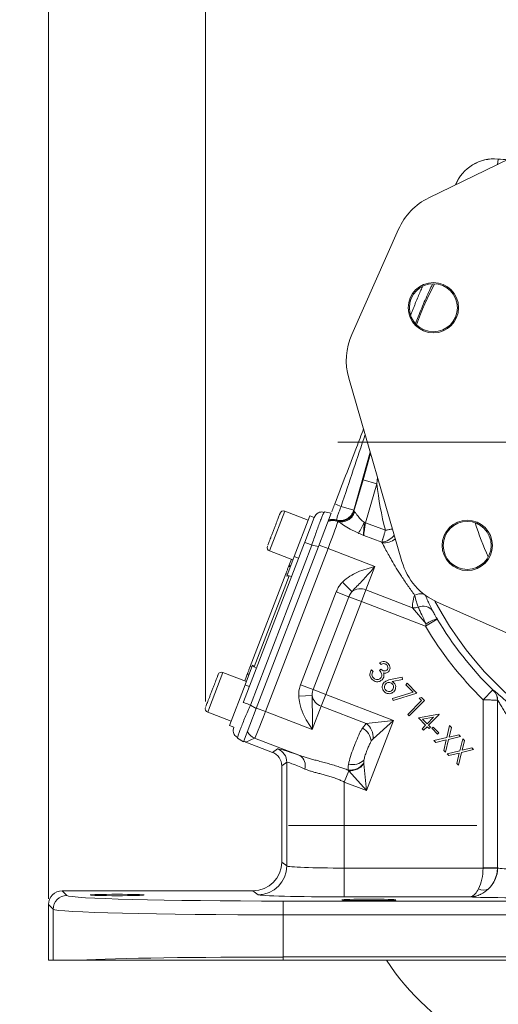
# Model space of a CAD drawing. Header units: inches. Extents: x 0.3 to 33.9, y 0.2 to 21.7.
# Tile 9 of 18: x 17.9 to 22.1, y 5.1 to 13.7. Entities that reach past the tile are written whole.
import ezdxf

# ---------------------------------------------------------------- set-up
doc = ezdxf.new("R2010")
doc.units = ezdxf.units.IN
doc.header["$MEASUREMENT"] = 0
doc.layers.add('SLD-0', color=7, linetype='Continuous', lineweight=15)
doc.styles.add('SLDTEXTSTYLE0', font='TXT', dxfattribs={"width": 0.75})
doc.dimstyles.new('SLDDIMSTYLE0', dxfattribs={"dimtxt": 0.25, "dimasz": 0.13, "dimexe": 0, "dimexo": 0.0625, "dimgap": 0.0625, "dimtad": 0, "dimtih": 1, "dimtoh": 1, "dimrnd": 1e-09, "dimzin": 12, "dimdsep": 46, "dimtxsty": 'SLDTEXTSTYLE0', "dimsah": 1, "dimcen": 0.09, "dimadec": 0, "dimazin": 3, "dimtfac": 1, "dimtofl": 0, "dimtmove": 0, "dimatfit": 3, "dimfxl": 1, "dimfrac": 2, "dimtolj": 1, "dimtzin": 12, "dimarcsym": 0})
doc.dimstyles.new('SLDDIMSTYLE1', dxfattribs={"dimtxt": 0.25, "dimasz": 0.13, "dimexe": 0, "dimexo": 0.0625, "dimgap": 0.0625, "dimtad": 0, "dimtih": 1, "dimtoh": 1, "dimrnd": 1e-09, "dimzin": 12, "dimdsep": 46, "dimtxsty": 'SLDTEXTSTYLE0', "dimsah": 1, "dimcen": 0.09, "dimadec": 0, "dimazin": 3, "dimtfac": 1, "dimtmove": 0, "dimatfit": 0, "dimfxl": 1, "dimfrac": 2, "dimtolj": 1, "dimtzin": 12, "dimarcsym": 0})

# ---------------------------------------------------------------- blocks, each defined once
blk = doc.blocks.new('_D_2')
at = {"layer": 'SLD-0'}
for p, q in [((18.1878, 6.0121), (18.1878, 14.5179)), ((19.5527, 7.7259), (19.5527, 14.5179)), ((18.1878, 14.3929), (17.9378, 14.3929)), ((18.3911, 14.4297), (18.3404, 14.4297)), ((18.3404, 14.4297), (18.3404, 14.0329)), ((19.3493, 14.4297), (19.4001, 14.4297)), ((19.4001, 14.4297), (19.4001, 14.0329)), ((19.5527, 14.3929), (19.8027, 14.3929)), ((18.3404, 14.0329), (18.3911, 14.0329)), ((19.4001, 14.0329), (19.3493, 14.0329))]:
    blk.add_line(p, q, dxfattribs=at)
for points in [[(18.1878, 14.3929), (18.0578, 14.4129), (18.0578, 14.3729)], [(19.5527, 14.3929), (19.6827, 14.3729), (19.6827, 14.4129)]]:
    blk.add_solid(points, dxfattribs=at)
at = {"layer": 'SLD-0', "char_height": 0.25, "attachment_point": 1, "style": 'SLDTEXTSTYLE0'}
for s, insert in [('1.36', (18.4454, 14.8028, 0.413)), ('34.67', (18.4546, 14.3551, 0.413))]:
    blk.add_mtext(s, dxfattribs=dict(at, insert=insert))
blk = doc.blocks.new('_D_3')
at = {"layer": 'SLD-0'}
for p, q in [((19.5527, 7.7259), (19.5527, 14.5179)), ((22.9095, 9.3358), (22.9095, 14.5179)), ((19.5527, 14.3929), (20.6124, 14.3929)), ((20.752, 14.4297), (20.7012, 14.4297)), ((20.7012, 14.4297), (20.7012, 14.0329)), ((21.7102, 14.4297), (21.761, 14.4297)), ((21.761, 14.4297), (21.761, 14.0329)), ((22.9095, 14.3929), (21.8497, 14.3929)), ((20.7012, 14.0329), (20.752, 14.0329)), ((21.761, 14.0329), (21.7102, 14.0329))]:
    blk.add_line(p, q, dxfattribs=at)
for points in [[(19.5527, 14.3929), (19.6827, 14.3729), (19.6827, 14.4129)], [(22.9095, 14.3929), (22.7795, 14.4129), (22.7795, 14.3729)]]:
    blk.add_solid(points, dxfattribs=at)
at = {"layer": 'SLD-0', "char_height": 0.25, "attachment_point": 1, "style": 'SLDTEXTSTYLE0'}
for s, insert in [('3.36', (20.8062, 14.8028, 0.413)), ('85.26', (20.8154, 14.3551, 0.413))]:
    blk.add_mtext(s, dxfattribs=dict(at, insert=insert))
blk = doc.blocks.new('SW_CENTERMARKSYMBOL_0')
at = {"layer": 'SLD-0', "color": 0}
for p, q in [((0, 1), (0, 3.4561)), ((0, 0), (0, 0.5)), ((-1, 0), (-3.4561, 0)), ((0, 0), (-0.5, 0)), ((0, 0), (0, -0.5)), ((0, 0), (0.5, 0)), ((1, 0), (3.4561, 0)), ((0, -1), (0, -3.4561))]:
    blk.add_line(p, q, dxfattribs=at)
blk = doc.blocks.new('SW_CENTERMARKSYMBOL_1')
at = {"layer": 'SLD-0', "color": 0}
for p, q in [((0, 1), (0, 2.635)), ((0, 0), (0, 0.5)), ((-1, 0), (-2.635, 0)), ((0, 0), (-0.5, 0)), ((0, 0), (0, -0.5)), ((0, 0), (0.5, 0)), ((1, 0), (2.635, 0)), ((0, -1), (0, -2.635))]:
    blk.add_line(p, q, dxfattribs=at)

msp = doc.modelspace()

# ---------------------------------------------------------------- linework, layer by layer
at = {"color": 7, "linetype": 'Continuous', "lineweight": 15}
for p, q in [((21.4934, 12.103), (22.987, 12.8289)), ((22.0893, 12.3907), (22.094, 12.4394)), ((22.0939, 12.4397), (22.094, 12.4394)), ((20.8233, 10.9162), (21.2294, 11.8299)), ((21.2593, 8.9421), (20.7974, 10.5372)), ((20.9207, 9.6531), (20.8423, 9.3796)), ((20.9207, 9.6531), (21.0408, 9.6186)), ((20.9437, 9.2802), (21.0408, 9.6186)), ((20.8404, 9.3907), (20.7303, 9.4222)), ((20.4447, 9.3023), (20.2412, 9.3804)), ((20.324, 8.9876), (20.4591, 9.3396)), ((20.4138, 9.11), (20.4964, 9.3253)), ((20.4964, 9.3253), (20.4591, 9.3396)), ((20.4964, 9.3252), (20.5104, 9.3485)), ((20.645, 9.3636), (20.5342, 9.0749)), ((20.5807, 9.3656), (20.5863, 9.375)), ((20.645, 9.3636), (20.5863, 9.375)), ((20.8392, 9.3858), (20.8404, 9.3907)), ((20.8423, 9.3796), (20.8392, 9.3858)), ((20.6986, 9.2926), (20.6925, 9.2978)), ((20.702, 9.2903), (20.6986, 9.2926)), ((20.9313, 9.2837), (20.9437, 9.2802)), ((21.1147, 9.2145), (20.9437, 9.2802)), ((20.9267, 9.1703), (21.0836, 9.11)), ((19.8814, 7.7232), (20.4126, 9.1069)), ((19.942, 7.6964), (20.4755, 9.0863)), ((19.9932, 7.6656), (20.5342, 9.0749)), ((20.1027, 9.1088), (20.0932, 9.084)), ((20.5342, 9.0749), (20.4755, 9.0863)), ((20.6167, 9.0563), (20.5386, 9.0863)), ((20.073, 7.6399), (20.6167, 9.0563)), ((20.1086, 9.035), (20.3121, 8.9568)), ((20.2578, 8.8153), (20.324, 8.9876)), ((20.324, 8.9876), (20.3613, 8.9733)), ((20.6167, 9.0563), (21.024, 8.8999)), ((20.2705, 8.8902), (20.2981, 8.9622)), ((20.9461, 8.6969), (21.024, 8.8999)), ((19.9411, 8.0322), (20.2502, 8.8373)), ((19.9763, 8.027), (20.2798, 8.8176)), ((20.2502, 8.8373), (20.2642, 8.8319)), ((20.3001, 8.814), (20.2798, 8.8176)), ((20.8249, 8.6813), (20.7411, 8.763)), ((20.688, 8.6795), (20.3781, 7.8722)), ((20.7976, 8.6375), (20.688, 8.6795)), ((20.9071, 8.5954), (20.9461, 8.6969)), ((21.3515, 8.5413), (20.9461, 8.6969)), ((20.4877, 7.8301), (20.7976, 8.6375)), ((20.5972, 7.7881), (20.9071, 8.5954)), ((20.7976, 8.6375), (20.9071, 8.5954)), ((20.9071, 8.5954), (21.4627, 8.3822)), ((23.0132, 7.9469), (21.5662, 8.5901)), ((21.3515, 8.5413), (21.4689, 8.4011)), ((21.5659, 8.4433), (21.4627, 8.3822)), ((21.4689, 8.4011), (21.4627, 8.3822)), ((21.5659, 8.4433), (21.5653, 8.4444)), ((19.8954, 7.8711), (19.9615, 8.0434)), ((21.079, 8.0498), (21.0654, 8.0634)), ((19.9072, 7.9019), (19.7037, 7.98)), ((19.8932, 7.9073), (19.9208, 7.9793)), ((19.9551, 8.0268), (19.9411, 8.0322)), ((19.9939, 8.0161), (19.9763, 8.027)), ((20.9945, 8.0013), (21.0075, 7.9882)), ((21.0634, 7.9964), (21.0755, 8.0086)), ((19.7603, 7.5191), (19.8954, 7.8711)), ((19.8954, 7.8711), (19.9327, 7.8568)), ((20.4877, 7.8301), (20.3781, 7.8722)), ((21.1594, 7.9174), (21.2599, 7.9372)), ((21.2637, 7.9191), (21.1734, 7.9006)), ((21.2599, 7.9372), (21.2637, 7.9191)), ((21.2927, 7.8726), (21.3053, 7.8851)), ((21.3565, 7.8088), (21.2927, 7.8726)), ((21.3053, 7.8851), (21.3896, 7.8008)), ((20.4877, 7.8301), (20.5972, 7.7881)), ((20.5583, 7.6866), (20.5972, 7.7881)), ((21.1854, 7.5623), (20.5972, 7.7881)), ((21.1768, 7.7521), (21.3565, 7.8088)), ((21.3896, 7.8008), (21.1822, 7.7356)), ((22.048, 7.8284), (21.964, 7.7428)), ((22.0541, 7.8245), (22.0528, 7.8239)), ((19.5651, 7.7085), (19.5556, 7.6836)), ((20.4787, 7.7793), (20.3617, 7.7746)), ((21.1822, 7.7356), (21.1768, 7.7521)), ((21.3096, 7.6149), (21.4295, 7.7349)), ((21.4558, 7.7347), (21.3228, 7.6017)), ((21.4086, 7.7558), (21.4296, 7.7608)), ((21.4295, 7.7349), (21.4086, 7.7558)), ((21.4296, 7.7608), (21.4558, 7.7347)), ((21.964, 7.7428), (21.964, 6.2829)), ((22.0889, 7.7382), (22.0903, 7.7387)), ((22.0889, 6.2829), (22.0889, 7.7382)), ((22.0903, 7.7387), (22.0903, 6.2819)), ((19.5711, 7.6346), (19.7746, 7.5565)), ((19.8824, 7.3769), (19.9932, 7.6656)), ((19.942, 7.6964), (19.9932, 7.6656)), ((20.073, 7.6399), (19.9949, 7.6699)), ((20.4803, 7.4836), (20.073, 7.6399)), ((20.4803, 7.4836), (20.5583, 7.6866)), ((20.5583, 7.6866), (20.9475, 7.5372)), ((21.3228, 7.6017), (21.3096, 7.6149)), ((21.4014, 7.5849), (21.5809, 7.6163)), ((21.5836, 7.6136), (21.4909, 7.5209)), ((21.5809, 7.6163), (21.5836, 7.6136)), ((20.9475, 7.5372), (20.9156, 7.4966)), ((21.1854, 7.5623), (20.9475, 7.5372)), ((20.9516, 6.9533), (21.1854, 7.5623)), ((21.0075, 7.4023), (21.1854, 7.5623)), ((21.4649, 7.5214), (21.4014, 7.5849)), ((21.533, 7.5896), (21.4385, 7.5733)), ((21.4385, 7.5733), (21.4776, 7.5342)), ((21.4776, 7.5342), (21.533, 7.5896)), ((19.7603, 7.5191), (19.7976, 7.5048)), ((19.7925, 7.4781), (19.7976, 7.5049)), ((21.434, 7.4905), (21.4649, 7.5214)), ((21.4473, 7.4772), (21.434, 7.4905)), ((21.4782, 7.5081), (21.4473, 7.4772)), ((21.4943, 7.492), (21.4782, 7.5081)), ((21.4909, 7.5209), (21.507, 7.5048)), ((21.507, 7.5048), (21.4943, 7.492)), ((21.5194, 7.494), (21.5304, 7.505)), ((21.5692, 7.4443), (21.5194, 7.494)), ((21.5304, 7.505), (21.5802, 7.4553)), ((21.5802, 7.4553), (21.5692, 7.4443)), ((21.6482, 7.4133), (21.6732, 7.5173)), ((21.6887, 7.5017), (21.6686, 7.418)), ((21.6732, 7.5173), (21.6887, 7.5017)), ((19.8311, 7.4077), (19.8335, 7.4198)), ((19.8824, 7.3769), (19.8311, 7.4077)), ((19.9027, 7.3741), (19.9793, 7.4083)), ((20.1343, 7.2852), (19.9027, 7.3741)), ((19.9793, 7.4083), (20.3727, 7.2573)), ((21.5373, 7.3872), (21.6482, 7.4133)), ((21.5529, 7.3716), (21.5373, 7.3872)), ((21.6433, 7.3927), (21.5529, 7.3716)), ((21.6221, 7.3024), (21.6433, 7.3927)), ((21.6639, 7.3975), (21.6376, 7.2868)), ((21.768, 7.4224), (21.6639, 7.3975)), ((21.6686, 7.418), (21.7527, 7.4378)), ((21.7527, 7.4378), (21.768, 7.4224)), ((21.7619, 7.2996), (21.7869, 7.4036)), ((21.8024, 7.388), (21.7823, 7.3043)), ((21.7869, 7.4036), (21.8024, 7.388)), ((20.1786, 7.3156), (20.1343, 7.2852)), ((21.6376, 7.2868), (21.6221, 7.3024)), ((21.651, 7.2735), (21.7619, 7.2996)), ((21.6665, 7.2579), (21.651, 7.2735)), ((21.757, 7.279), (21.6665, 7.2579)), ((21.7358, 7.1887), (21.757, 7.279)), ((21.7776, 7.2839), (21.7513, 7.1731)), ((21.8817, 7.3088), (21.7776, 7.2839)), ((21.7823, 7.3043), (21.8664, 7.3241)), ((21.8664, 7.3241), (21.8817, 7.3088)), ((20.2145, 7.1686), (20.2587, 7.199)), ((20.2587, 7.199), (20.2587, 6.2987)), ((20.9265, 7.1912), (20.9284, 7.2179)), ((20.9272, 7.1843), (20.9265, 7.1912)), ((21.7513, 7.1731), (21.7358, 7.1887)), ((20.2145, 6.3319), (20.2145, 7.1686)), ((20.7963, 7.126), (20.7584, 7.0274)), ((20.7916, 7.1311), (20.7963, 7.126)), ((20.7963, 7.126), (20.9516, 6.9533)), ((20.9516, 6.9533), (20.9272, 7.1843)), ((20.7584, 7.0274), (20.9516, 6.9533)), ((20.7584, 6.2797), (20.7584, 7.0274)), ((20.2587, 6.2987), (20.2145, 6.3319)), ((20.7584, 6.2797), (20.7584, 6.0298)), ((21.964, 6.2797), (20.7584, 6.2797)), ((22.0889, 6.2829), (21.964, 6.2829)), ((21.964, 6.2797), (22.0888, 6.2766)), ((22.0903, 6.2819), (22.0889, 6.2829)), ((18.3484, 6.0414), (18.3078, 6.082)), ((19.9646, 6.082), (18.3078, 6.082)), ((19.9646, 6.082), (20.0089, 6.0488)), ((20.2278, 5.8735), (20.2278, 5.9934)), ((25.5812, 5.9934), (20.2278, 5.9934)), ((20.7584, 6.0298), (21.8524, 6.0298)), ((18.1878, 5.9621), (18.2285, 5.9214)), ((18.1878, 5.9621), (18.1878, 5.4808)), ((18.2285, 5.9214), (18.2285, 5.4808)), ((20.2278, 5.5073), (20.2278, 5.8735)), ((20.2278, 5.8735), (25.5812, 5.8735)), ((18.2285, 5.4808), (18.1878, 5.4808)), ((18.4538, 5.4808), (18.2285, 5.4808)), ((20.2278, 5.4808), (20.2278, 5.5073)), ((25.5812, 5.5073), (20.2278, 5.5073)), ((25.5812, 5.4808), (20.2278, 5.4808))]:
    msp.add_line(p, q, dxfattribs=at)
at = {"color": 8, "linetype": 'Continuous', "lineweight": 15}
for p, q in [((20.8404, 9.3907), (20.9842, 9.8921)), ((20.987, 9.8824), (20.9207, 9.6531)), ((21.0408, 9.6186), (21.0465, 9.6768)), ((20.2412, 9.3804), (20.1237, 9.0743)), ((20.1237, 9.0743), (20.1086, 9.035)), ((19.7037, 7.98), (19.5862, 7.6739)), ((19.5862, 7.6739), (19.5711, 7.6346))]:
    msp.add_line(p, q, dxfattribs=at)
at = {"color": 7, "linetype": 'Continuous', "lineweight": 15}
for centre, radius in [((21.5323, 11.1481), 0.2185), ((21.5323, 11.1481), 0.2085), ((21.8261, 9.083), 0.2185), ((21.8261, 9.083), 0.2085)]:
    msp.add_circle(centre, radius, dxfattribs=at)
for centre, radius, start, end in [((22.0595, 12.0804), 0.361, 84.52223, 158.02308), ((21.7354, 11.605), 0.5537, 115.91981, 156.03461), ((21.3292, 10.6912), 0.5537, 156.03461, 196.1494), ((24.1595, 9.9804), 3.1396, 186.61581, 194.11826), ((30.1387, 33.9146), 26.2373, 248.85849, 248.98642), ((20.2298, 9.3505), 0.032, 69, 159), ((20.7238, 9.4191), 0.1201, 253.4565, 343.90766), ((20.7269, 9.4129), 0.1201, 253.35459, 343.90768), ((20.7327, 9.4069), 0.1193, 253.39139, 344.20139), ((20.6592, 9.1777), 0.1205, 69.18139, 110.51555), ((20.6592, 9.1791), 0.1201, 70.85707, 110.3491), ((20.6581, 9.1828), 0.1201, 73.34254, 108.86771), ((20.6554, 9.1888), 0.1201, 73.44386, 106.02337), ((20.2976, 9.555), 0.6893, 327.9309, 336.82233), ((20.1201, 9.0648), 0.032, 159, 249), ((20.2954, 8.8788), 0.0274, 95.79156, 155.40829), ((21.7911, 9.0961), 0.5537, 196.1494, 246.03461), ((20.8991, 8.5836), 0.1227, 67.49934, 127.23491), ((21.4429, 8.4496), 0.1053, 36.84227, 113.61876), ((21.3652, 8.6565), 0.116, 263.22283, 287.84233), ((21.6307, 8.1695), 0.2826, 103.39765, 124.93181), ((24.1595, 9.9804), 3.0148, 210.65257, 225.54358), ((24.1595, 9.9804), 3.1348, 210.65257, 225.54358), ((19.6922, 7.9501), 0.032, 69, 159), ((19.947, 7.9711), 0.0274, 162.59171, 222.20844), ((21.9688, 7.7381), 0.1201, 0.03042, 45.63797), ((21.9702, 7.7387), 0.1201, 0.03043, 45.64837), ((20.5992, 7.8022), 0.1227, 190.76509, 250.50066), ((19.5825, 7.6645), 0.032, 159, 249), ((20.8619, 7.4183), 0.1465, 353.75158, 54.24842), ((20.0225, 7.5203), 0.1201, 207.59422, 248.92282), ((20.8432, 7.3669), 0.1486, 5.52242, 60.84324), ((20.1336, 7.1989), 0.1251, 0.05219, 68.94781), ((20.3169, 7.1718), 0.102, 342.18161, 56.84741), ((20.8076, 7.2768), 0.1465, 263.75273, 324.25137), ((20.8281, 7.3275), 0.1486, 257.15676, 312.47758), ((20.8067, 7.2786), 0.153, 266.07251, 321.92749), ((20.0086, 6.2989), 0.2501, 270.06892, 359.94636), ((21.8401, 6.2821), 0.2502, 312.81617, 359.94243), ((21.8389, 6.283), 0.25, 358.52616, 359.97382), ((21.9694, 6.1676), 0.0801, 236.57933, 300.52452), ((18.3485, 5.9213), 0.1201, 90.04597, 179.95403), ((22.9095, 6.6508), 2.135, 213.23055, 326.76945)]:
    msp.add_arc(centre, radius, start, end, dxfattribs=at)
at = {"color": 8, "linetype": 'Continuous', "lineweight": 15}
for centre, radius, start, end in [((22.0595, 12.0804), 0.3607, 84.51489, 157.9695), ((24.1595, 9.9804), 2.9561, 152.25864, 159.81058), ((24.1595, 9.9804), 2.3701, 197.19487, 204.87434), ((21.0608, 9.2746), 0.1662, 277.89052, 322.37294), ((21.1084, 9.2505), 0.1438, 260.56645, 310.42041), ((21.4275, 8.517), 0.1467, 82.41645, 113.76974), ((24.1595, 9.9804), 2.9561, 207.84042, 284.2288)]:
    msp.add_arc(centre, radius, start, end, dxfattribs=at)
msp.add_ellipse((20.665, 9.2139), major_axis=(0.8719, 2.6055), ratio=0.001529, start_param=1.245975, end_param=1.491243, dxfattribs=at)
at = {"color": 7, "linetype": 'Continuous', "lineweight": 15}
for centre, major_axis, ratio, start_param, end_param in [((20.9565, 9.3249), (0.1142, -0.0552), 0.066735, 3.187995, 3.47672), ((20.6124, 9.058), (0.0896, 0.2334), 0.018159, 4.712389, 6.194904), ((20.8584, 9.1491), (-1.6238, 3.4426), 0.022792, 1.515069, 1.51685), ((20.9519, 9.277), (0.0243, 0.1246), 0.068016, 1.558839, 2.613717), ((20.2704, 8.7728), (0.0164, 0.0428), 0.916331, 0.174533, 0.698222), ((19.9993, 8.0665), (0.0164, 0.0428), 0.916331, 2.44337, 2.96706), ((20.0687, 7.6416), (0.0896, 0.2334), 0.018159, 3.176499, 4.712389), ((19.9459, 7.4862), (-0.1098, -0.0489), 0.998783, 0.618044, 0.784789), ((20.0894, 7.1685), (-0.1031, -0.0709), 0.999103, 2.539873, 3.743313), ((20.8032, 7.0751), (0.625, -0.2402), 0.032596, 2.343173, 3.119213), ((20.7584, 6.9584), (0.4999, -0.2403), 0.037993, 2.348907, 3.124947), ((19.9643, 6.3321), (0.2002, -0.1501), 0.999049, 5.356262, 6.926144), ((20.7584, 6.2994), (0.5, 0), 0.039279, 3.176499, 4.712389), ((21.8433, 6.2797), (0.0041, 0.25), 0.482584, 3.922427, 4.720341), ((21.8389, 6.283), (0.1001, -0.0751), 0.999049, 0.617693, 0.642959), ((21.8433, 6.2797), (0.0815, 0.2369), 0.978221, 4.226504, 5.024418), ((22.2152, 6.2822), (0.125, 0), 0.078558, 3.176499, 4.712389), ((18.3079, 5.962), (0.0849, -0.0849), 0.999315, 2.356537, 3.926648), ((20.2278, 6.0426), (1.88, 0), 0.026186, 3.167773, 4.712389), ((20.7584, 6.0494), (0.75, 0), 0.026186, 3.176499, 4.712389), ((22.2152, 6.0323), (0.375, 0), 0.026186, 3.397717, 4.712389), ((20.2278, 5.9227), (2, 0), 0.024615, 3.167773, 4.712389), ((20.2278, 5.458), (2, 0), 0.024615, 1.570796, 2.661649)]:
    msp.add_ellipse(centre, major_axis=major_axis, ratio=ratio, start_param=start_param, end_param=end_param, dxfattribs=at)
for centre in [(18.7845, 6.046), (20.9725, 6.0035)]:
    msp.add_ellipse(centre, major_axis=(0.2344, 0), ratio=0.026186, dxfattribs=at)
for points, knots in [([(22.1863, 12.4398), (22.1848, 12.4396), (22.1545, 12.4343), (22.1235, 12.4371), (22.0939, 12.4397)], [0, 0, 0, 0, 0.048423, 1, 1, 1, 1]), ([(20.9256, 10.0945), (20.9051, 10.0412), (20.8533, 9.9061), (20.7699, 9.689), (20.7071, 9.5252), (20.6756, 9.4433)], [0, 0, 0, 0, 0.245422, 0.622697, 1, 1, 1, 1]), ([(20.6756, 9.4433), (20.6695, 9.4275), (20.6601, 9.4028), (20.6521, 9.3821), (20.6493, 9.3746)], [0, 0, 0, 0, 0.641443, 1, 1, 1, 1]), ([(20.6896, 9.3039), (20.6896, 9.3049), (20.6897, 9.3074), (20.6937, 9.3207), (20.7012, 9.3431), (20.7115, 9.3723), (20.7225, 9.4017), (20.7289, 9.4185), (20.7303, 9.4222)], [0, 0, 0, 0, 0.143666, 0.362558, 0.499578, 0.718486, 0.937392, 1, 1, 1, 1]), ([(20.1996, 9.3612), (20.1996, 9.3614), (20.1998, 9.3619), (20.1977, 9.3563), (20.1921, 9.3418), (20.1807, 9.312), (20.1651, 9.2713), (20.151, 9.2346), (20.1397, 9.2052), (20.1286, 9.1764), (20.1153, 9.1415), (20.1076, 9.1217), (20.1027, 9.1088)], [0, 0, 0, 0, 0.039681, 0.123958, 0.206484, 0.359787, 0.513091, 0.595616, 0.679894, 0.764171, 0.846697, 1, 1, 1, 1]), ([(20.5822, 9.3705), (20.5758, 9.3719), (20.563, 9.3747), (20.5435, 9.3714), (20.5251, 9.3633), (20.5152, 9.3534), (20.5103, 9.3485)], [0, 0, 0, 0, 0.252652, 0.503903, 0.753133, 1, 1, 1, 1]), ([(20.9313, 9.2837), (20.9253, 9.2879), (20.913, 9.2965), (20.8975, 9.3119), (20.8838, 9.328), (20.8728, 9.3426), (20.8638, 9.3551), (20.8581, 9.3627), (20.8545, 9.3673), (20.8522, 9.37), (20.8498, 9.3725), (20.8482, 9.3738), (20.8475, 9.3744)], [0, 0, 0, 0, 0.141168, 0.287984, 0.435462, 0.585968, 0.701423, 0.819047, 0.857413, 0.895921, 0.947715, 1, 1, 1, 1]), ([(20.702, 9.2903), (20.7033, 9.2896), (20.7165, 9.2823), (20.7509, 9.2599), (20.8105, 9.2227), (20.8574, 9.2005), (20.8818, 9.189)], [0, 0, 0, 0, 0.032981, 0.337416, 0.655229, 1, 1, 1, 1]), ([(20.9267, 9.1703), (20.9267, 9.1704), (20.9266, 9.1707), (20.9264, 9.1733), (20.9262, 9.179), (20.9261, 9.1955), (20.9277, 9.2257), (20.9304, 9.2602), (20.9312, 9.2797), (20.9313, 9.2837)], [0, 0, 0, 0, 0.0040592, 0.0146748, 0.1064973, 0.2213194, 0.565606, 0.9113159, 1, 1, 1, 1]), ([(20.8818, 9.189), (20.8835, 9.1883), (20.8917, 9.1848), (20.9053, 9.1791), (20.9184, 9.1737), (20.9251, 9.1709), (20.9265, 9.1703), (20.9267, 9.1703)], [0, 0, 0, 0, 0.113147, 0.55018, 0.907441, 0.987255, 1, 1, 1, 1]), ([(21.1147, 9.2145), (21.1147, 9.2144), (21.1135, 9.2103), (21.1111, 9.2024), (21.1073, 9.1896), (21.1008, 9.168), (21.0952, 9.1489), (21.0885, 9.1264), (21.0858, 9.1174), (21.0836, 9.11)], [0, 0, 0, 0, 0.0034304, 0.0967701, 0.1892275, 0.3086031, 0.627922, 0.6935814, 1, 1, 1, 1]), ([(21.0836, 9.11), (21.0837, 9.1099), (21.0842, 9.1095), (21.0846, 9.109), (21.0849, 9.1086)], [0, 0, 0, 0, 0.209807, 1, 1, 1, 1]), ([(21.0849, 9.1086), (21.0942, 9.0911), (21.1177, 9.047), (21.1617, 8.9674), (21.2099, 8.8864), (21.2572, 8.8113), (21.3103, 8.7317), (21.3489, 8.6783), (21.3684, 8.6513)], [0, 0, 0, 0, 0.14188, 0.356834, 0.500225, 0.646485, 0.821608, 1, 1, 1, 1]), ([(21.024, 8.8999), (21.0238, 8.8999), (21.0109, 8.8963), (20.9851, 8.8893), (20.9345, 8.8743), (20.8734, 8.8527), (20.8052, 8.8174), (20.7627, 8.7848), (20.7431, 8.765), (20.7411, 8.763)], [0, 0, 0, 0, 0.001933, 0.126805, 0.251622, 0.499636, 0.737052, 0.973799, 1, 1, 1, 1]), ([(20.8249, 8.6813), (20.826, 8.6827), (20.8518, 8.7144), (20.9072, 8.7667), (20.973, 8.8401), (21.0118, 8.8856), (21.0239, 8.8998), (21.024, 8.8999)], [0, 0, 0, 0, 0.018902, 0.426946, 0.821584, 0.997921, 1, 1, 1, 1]), ([(20.7411, 8.763), (20.7389, 8.7607), (20.7277, 8.749), (20.7098, 8.7252), (20.6956, 8.6986), (20.6893, 8.6829), (20.688, 8.6795)], [0, 0, 0, 0, 0.096516, 0.48907, 0.892319, 1, 1, 1, 1]), ([(20.7976, 8.6375), (20.7983, 8.6393), (20.8015, 8.6474), (20.8087, 8.6614), (20.8179, 8.6738), (20.8238, 8.6801), (20.8249, 8.6813)], [0, 0, 0, 0, 0.112407, 0.504421, 0.906519, 1, 1, 1, 1]), ([(21.3684, 8.6513), (21.3681, 8.6502), (21.3611, 8.6275), (21.3496, 8.5858), (21.3509, 8.556), (21.3515, 8.5413)], [0, 0, 0, 0, 0.023642, 0.518923, 1, 1, 1, 1]), ([(21.3684, 8.6513), (21.3739, 8.6308), (21.3837, 8.5938), (21.3933, 8.5626), (21.3995, 8.5488), (21.4008, 8.5461)], [0, 0, 0, 0, 0.498998, 0.899108, 1, 1, 1, 1]), ([(21.5272, 8.5127), (21.5255, 8.516), (21.5168, 8.5335), (21.5015, 8.5643), (21.4793, 8.6095), (21.4648, 8.6399), (21.4574, 8.6553)], [0, 0, 0, 0, 0.086595, 0.463628, 0.727497, 1, 1, 1, 1]), ([(21.4008, 8.5461), (21.4058, 8.535), (21.4188, 8.5062), (21.4434, 8.4538), (21.462, 8.4155), (21.4689, 8.4011)], [0, 0, 0, 0, 0.281747, 0.729864, 1, 1, 1, 1]), ([(21.5653, 8.4444), (21.5648, 8.4452), (21.5622, 8.4496), (21.5514, 8.4682), (21.5389, 8.4905), (21.5296, 8.5081), (21.5275, 8.5121), (21.5272, 8.5127)], [0, 0, 0, 0, 0.033201, 0.184022, 0.765509, 0.963391, 1, 1, 1, 1]), ([(21.0654, 8.0634), (21.072, 8.067), (21.0851, 8.0741), (21.1064, 8.0755), (21.1251, 8.07), (21.1341, 8.0624), (21.1386, 8.0586)], [0, 0, 0, 0, 0.280367, 0.559802, 0.779809, 1, 1, 1, 1]), ([(21.1256, 8.0456), (21.122, 8.0487), (21.1147, 8.0547), (21.0972, 8.0571), (21.0859, 8.0526), (21.079, 8.0498)], [0, 0, 0, 0, 0.280108, 0.5597, 1, 1, 1, 1]), ([(21.1287, 7.9999), (21.1315, 8.0038), (21.1372, 8.0116), (21.1372, 8.0255), (21.1331, 8.0372), (21.1281, 8.0428), (21.1256, 8.0456)], [0, 0, 0, 0, 0.278749, 0.558588, 0.779116, 1, 1, 1, 1]), ([(21.1386, 8.0586), (21.1433, 8.0527), (21.1528, 8.0408), (21.1569, 8.0196), (21.1534, 8.0001), (21.1461, 7.9907), (21.1425, 7.986)], [0, 0, 0, 0, 0.279978, 0.559774, 0.780047, 1, 1, 1, 1]), ([(19.662, 7.9609), (19.6621, 7.961), (19.6623, 7.9615), (19.6601, 7.9559), (19.6546, 7.9415), (19.6431, 7.9117), (19.6275, 7.8709), (19.6134, 7.8343), (19.6021, 7.8048), (19.5911, 7.776), (19.5777, 7.7412), (19.5701, 7.7213), (19.5651, 7.7085)], [0, 0, 0, 0, 0.039681, 0.123958, 0.206484, 0.359787, 0.513091, 0.595616, 0.679894, 0.764171, 0.846697, 1, 1, 1, 1]), ([(20.9992, 7.9186), (20.9937, 7.9252), (20.9827, 7.9383), (20.9788, 7.9627), (20.9839, 7.9842), (20.991, 7.9956), (20.9945, 8.0013)], [0, 0, 0, 0, 0.279839, 0.558922, 0.779224, 1, 1, 1, 1]), ([(21.0075, 7.9882), (21.0047, 7.9832), (20.9998, 7.9743), (20.999, 7.9641), (20.9986, 7.9597)], [0, 0, 0, 0, 0.560712, 1, 1, 1, 1]), ([(20.9986, 7.9597), (20.9998, 7.9537), (21.0018, 7.943), (21.0091, 7.9349), (21.0123, 7.9314)], [0, 0, 0, 0, 0.558676, 1, 1, 1, 1]), ([(21.0733, 7.9284), (21.0763, 7.9322), (21.0823, 7.9397), (21.0852, 7.9543), (21.082, 7.9753), (21.071, 7.9877), (21.0634, 7.9964)], [0, 0, 0, 0, 0.186672, 0.373506, 0.56025, 1, 1, 1, 1]), ([(21.0755, 8.0086), (21.0798, 8.0049), (21.0882, 7.9975), (21.103, 7.9918), (21.118, 7.9918), (21.1251, 7.9972), (21.1287, 7.9999)], [0, 0, 0, 0, 0.2809531, 0.5614333, 0.7808001, 1, 1, 1, 1]), ([(21.1425, 7.986), (21.139, 7.9831), (21.1322, 7.9773), (21.1165, 7.9726), (21.1051, 7.9746), (21.0982, 7.9758)], [0, 0, 0, 0, 0.280348, 0.560451, 1, 1, 1, 1]), ([(21.0982, 7.9758), (21.0999, 7.9709), (21.103, 7.9621), (21.1027, 7.9528), (21.1025, 7.9487)], [0, 0, 0, 0, 0.559801, 1, 1, 1, 1]), ([(20.3781, 7.8722), (20.3757, 7.8654), (20.3708, 7.8517), (20.3653, 7.8285), (20.3615, 7.8027), (20.3616, 7.784), (20.3617, 7.7746)], [0, 0, 0, 0, 0.218332, 0.438286, 0.71723, 1, 1, 1, 1]), ([(21.0875, 7.9164), (21.0801, 7.9108), (21.0653, 7.8997), (21.0387, 7.8974), (21.0157, 7.9045), (21.0047, 7.9139), (20.9992, 7.9186)], [0, 0, 0, 0, 0.279417, 0.55893, 0.779311, 1, 1, 1, 1]), ([(21.0123, 7.9314), (21.0172, 7.9272), (21.0269, 7.9188), (21.0451, 7.9158), (21.0615, 7.9188), (21.0694, 7.9252), (21.0733, 7.9284)], [0, 0, 0, 0, 0.280313, 0.559638, 0.779898, 1, 1, 1, 1]), ([(21.1025, 7.9487), (21.1012, 7.9419), (21.099, 7.9298), (21.091, 7.9205), (21.0875, 7.9164)], [0, 0, 0, 0, 0.559504, 1, 1, 1, 1]), ([(21.1051, 7.8127), (21.0999, 7.8193), (21.0894, 7.8327), (21.0869, 7.857), (21.0928, 7.8782), (21.1013, 7.8885), (21.1055, 7.8936)], [0, 0, 0, 0, 0.279715, 0.559076, 0.779551, 1, 1, 1, 1]), ([(21.1055, 7.8936), (21.1147, 7.9001), (21.131, 7.9118), (21.1507, 7.9157), (21.1594, 7.9174)], [0, 0, 0, 0, 0.558238, 1, 1, 1, 1]), ([(21.1186, 7.8809), (21.115, 7.8763), (21.1077, 7.8671), (21.1063, 7.8504), (21.1098, 7.8356), (21.1156, 7.8286), (21.1186, 7.8251)], [0, 0, 0, 0, 0.2795594, 0.5593468, 0.7796017, 1, 1, 1, 1]), ([(21.1746, 7.881), (21.1699, 7.8847), (21.1607, 7.8919), (21.144, 7.8934), (21.1292, 7.8898), (21.1221, 7.8839), (21.1186, 7.8809)], [0, 0, 0, 0, 0.279559, 0.559349, 0.779582, 1, 1, 1, 1]), ([(21.1734, 7.9006), (21.1766, 7.8989), (21.1824, 7.8958), (21.1872, 7.8914), (21.1894, 7.8895)], [0, 0, 0, 0, 0.560059, 1, 1, 1, 1]), ([(21.1745, 7.8251), (21.1781, 7.8297), (21.1854, 7.8389), (21.1869, 7.8556), (21.1834, 7.8704), (21.1775, 7.8775), (21.1746, 7.881)], [0, 0, 0, 0, 0.279563, 0.559339, 0.779585, 1, 1, 1, 1]), ([(21.1894, 7.8895), (21.1944, 7.8831), (21.2044, 7.8702), (21.2058, 7.8468), (21.2001, 7.8265), (21.1918, 7.8169), (21.1877, 7.812)], [0, 0, 0, 0, 0.279373, 0.559056, 0.779422, 1, 1, 1, 1]), ([(20.4787, 7.7793), (20.4787, 7.7841), (20.4787, 7.7936), (20.4807, 7.8069), (20.4837, 7.8191), (20.4863, 7.8265), (20.4877, 7.8301)], [0, 0, 0, 0, 0.273081, 0.550105, 0.774236, 1, 1, 1, 1]), ([(21.1877, 7.812), (21.1809, 7.8066), (21.1673, 7.7957), (21.1424, 7.7936), (21.1208, 7.7996), (21.1104, 7.8083), (21.1051, 7.8127)], [0, 0, 0, 0, 0.2796559, 0.5589818, 0.7794659, 1, 1, 1, 1]), ([(21.1186, 7.8251), (21.1232, 7.8214), (21.1324, 7.8142), (21.1491, 7.8127), (21.1639, 7.8162), (21.171, 7.8221), (21.1745, 7.8251)], [0, 0, 0, 0, 0.279558, 0.559314, 0.779572, 1, 1, 1, 1]), ([(22.0528, 7.8239), (22.0528, 7.824), (22.0527, 7.824), (22.0523, 7.8243), (22.0514, 7.8251), (22.0499, 7.8265), (22.0487, 7.8277), (22.048, 7.8284)], [0, 0, 0, 0, 0.100164, 0.247152, 0.426835, 0.662426, 1, 1, 1, 1]), ([(22.2898, 7.6278), (22.2587, 7.6529), (22.2114, 7.6911), (22.1545, 7.7398), (22.1269, 7.7637), (22.0995, 7.7877), (22.0752, 7.8088), (22.0575, 7.8234), (22.055, 7.8242), (22.0541, 7.8245)], [0, 0, 0, 0, 0.280432, 0.426364, 0.572079, 0.58885, 0.767294, 0.917527, 1, 1, 1, 1]), ([(20.3617, 7.7746), (20.3639, 7.7528), (20.3691, 7.6999), (20.3974, 7.6247), (20.4309, 7.5625), (20.4586, 7.5175), (20.473, 7.4951), (20.4802, 7.4837), (20.4803, 7.4836)], [0, 0, 0, 0, 0.206019, 0.500319, 0.748356, 0.873184, 0.998067, 1, 1, 1, 1]), ([(20.4803, 7.4836), (20.4803, 7.4838), (20.4808, 7.4999), (20.4816, 7.5316), (20.4826, 7.5903), (20.4819, 7.6584), (20.4776, 7.7237), (20.4784, 7.7643), (20.4787, 7.7793)], [0, 0, 0, 0, 0.002077, 0.154904, 0.303194, 0.57336, 0.842251, 1, 1, 1, 1]), ([(21.964, 7.7428), (21.9709, 7.7425), (21.985, 7.742), (22.0037, 7.7413), (22.0216, 7.7406), (22.0384, 7.7399), (22.0539, 7.7394), (22.0663, 7.7389), (22.0754, 7.7386), (22.082, 7.7384), (22.0872, 7.7382), (22.0883, 7.7382), (22.0889, 7.7382)], [0, 0, 0, 0, 0.108342, 0.2198248, 0.3002953, 0.4119286, 0.5270144, 0.6208444, 0.7166949, 0.799313, 0.8833, 1, 1, 1, 1]), ([(22.0903, 7.7387), (22.0907, 7.7384), (22.0915, 7.7379), (22.095, 7.7327), (22.0984, 7.7271), (22.1035, 7.7187), (22.1107, 7.7064), (22.1209, 7.6889), (22.1317, 7.6704), (22.1429, 7.6514), (22.1546, 7.6316), (22.1704, 7.6055), (22.1904, 7.5728), (22.2069, 7.5469), (22.2152, 7.5339)], [0, 0, 0, 0, 0.062031, 0.108455, 0.156522, 0.184681, 0.267526, 0.352658, 0.433762, 0.515532, 0.598872, 0.68259, 0.840369, 1, 1, 1, 1]), ([(19.7924, 7.4782), (19.7928, 7.4713), (19.7935, 7.4574), (19.8018, 7.4393), (19.8141, 7.4243), (19.8256, 7.4182), (19.8314, 7.4151)], [0, 0, 0, 0, 0.24674, 0.496303, 0.747818, 1, 1, 1, 1]), ([(20.9156, 7.4966), (20.9074, 7.482), (20.8891, 7.4493), (20.8656, 7.3941), (20.8408, 7.3316), (20.8175, 7.2672), (20.8014, 7.214), (20.7962, 7.1883), (20.7951, 7.1826)], [0, 0, 0, 0, 0.171275, 0.384256, 0.500237, 0.720192, 0.938779, 1, 1, 1, 1]), ([(20.9284, 7.2179), (20.929, 7.2209), (20.932, 7.2353), (20.9407, 7.2633), (20.9523, 7.2954), (20.965, 7.3273), (20.9766, 7.3549), (20.9868, 7.3734), (20.9911, 7.3812)], [0, 0, 0, 0, 0.054647, 0.26791, 0.499936, 0.623154, 0.841136, 1, 1, 1, 1]), ([(20.9911, 7.3812), (20.9914, 7.3817), (20.9963, 7.3898), (21.0021, 7.3963), (21.0075, 7.4023)], [0, 0, 0, 0, 0.06696, 1, 1, 1, 1]), ([(20.7916, 7.1311), (20.7794, 7.1357), (20.7548, 7.1449), (20.7139, 7.1589), (20.669, 7.1732), (20.62, 7.1875), (20.5711, 7.2009), (20.5255, 7.2128), (20.4837, 7.2237), (20.4455, 7.2342), (20.4082, 7.245), (20.3846, 7.2532), (20.3727, 7.2573)], [0, 0, 0, 0, 0.085725, 0.171611, 0.283741, 0.396269, 0.510037, 0.624249, 0.717407, 0.810847, 0.905231, 1, 1, 1, 1]), ([(20.414, 7.1406), (20.423, 7.137), (20.4409, 7.1297), (20.4707, 7.1203), (20.5023, 7.1115), (20.5367, 7.1027), (20.5736, 7.0933), (20.613, 7.0825), (20.6535, 7.0701), (20.6916, 7.0564), (20.7267, 7.0422), (20.7478, 7.0323), (20.7584, 7.0274)], [0, 0, 0, 0, 0.095516, 0.191631, 0.289412, 0.387736, 0.494769, 0.602543, 0.712756, 0.823908, 0.911723, 1, 1, 1, 1]), ([(20.7951, 7.1826), (20.7948, 7.1814), (20.7912, 7.1618), (20.7914, 7.146), (20.7916, 7.1311)], [0, 0, 0, 0, 0.061953, 1, 1, 1, 1]), ([(21.9253, 6.1007), (21.9155, 6.084), (21.9047, 6.0655), (21.8874, 6.0469), (21.8769, 6.0383), (21.8659, 6.0328), (21.86, 6.031), (21.8567, 6.0303), (21.8548, 6.03), (21.8538, 6.0299), (21.8532, 6.0299), (21.8529, 6.0298), (21.8527, 6.0298), (21.8526, 6.0298), (21.8525, 6.0298), (21.8524, 6.0298)], [0, 0, 0, 0, 0.416891, 0.461413, 0.703997, 0.834066, 0.906642, 0.947465, 0.970451, 0.983387, 0.990662, 0.994753, 0.996173, 0.996798, 1, 1, 1, 1]), ([(22.0101, 6.0986), (21.9891, 6.0817), (21.9666, 6.0635), (21.9285, 6.0453), (21.9058, 6.0372), (21.881, 6.0322), (21.8682, 6.0307), (21.8612, 6.0302), (21.8573, 6.03), (21.8552, 6.0299), (21.854, 6.0298), (21.8533, 6.0298), (21.8531, 6.0298), (21.8528, 6.0298), (21.8526, 6.0298), (21.8524, 6.0298)], [0, 0, 0, 0, 0.426251, 0.457293, 0.712383, 0.842296, 0.912355, 0.951016, 0.972553, 0.984602, 0.991356, 0.995145, 0.996106, 0.996742, 1, 1, 1, 1]), ([(20.2278, 5.4808), (20.1476, 5.4808), (19.9923, 5.4808), (19.7648, 5.4808), (19.5482, 5.4808), (19.3401, 5.4808), (19.1435, 5.4808), (18.9604, 5.4808), (18.7771, 5.4808), (18.6003, 5.4808), (18.5026, 5.4808), (18.4538, 5.4808)], [0, 0, 0, 0, 0.110362, 0.213754, 0.317476, 0.420866, 0.524226, 0.627917, 0.731274, 0.865638, 1, 1, 1, 1])]:
    msp.add_open_spline(points, degree=3, knots=knots, dxfattribs=at)
at = {"color": 8, "linetype": 'Continuous', "lineweight": 15}
for points, knots in [([(22.1852, 12.4393), (22.1841, 12.4391), (22.1541, 12.434), (22.1235, 12.4367), (22.094, 12.4394)], [0, 0, 0, 0, 0.036697, 1, 1, 1, 1]), ([(21.3352, 11.0854), (21.3365, 11.0887), (21.3414, 11.1015), (21.3502, 11.1237), (21.3614, 11.1517), (21.3724, 11.179), (21.3868, 11.214), (21.4007, 11.2471), (21.417, 11.2858), (21.4276, 11.3105), (21.4341, 11.3255), (21.4351, 11.3279)], [0, 0, 0, 0, 0.0360185, 0.1381298, 0.241271, 0.345815, 0.4461205, 0.6487755, 0.7519491, 0.9591528, 1, 1, 1, 1]), ([(21.3774, 11.0101), (21.3849, 11.03), (21.402, 11.0756), (21.4303, 11.1452), (21.4611, 11.217), (21.4904, 11.282), (21.5119, 11.3279), (21.5217, 11.3484), (21.5238, 11.3529)], [0, 0, 0, 0, 0.154567, 0.353556, 0.548413, 0.749326, 0.945291, 1, 1, 1, 1]), ([(20.4755, 9.0863), (20.4881, 9.1232), (20.5075, 9.1802), (20.5319, 9.2477), (20.5491, 9.2936), (20.5635, 9.33), (20.5757, 9.3589), (20.579, 9.3634), (20.5807, 9.3656)], [0, 0, 0, 0, 0.272033, 0.419982, 0.56575, 0.711521, 0.859466, 1, 1, 1, 1]), ([(21.1147, 9.2145), (21.1149, 9.2146), (21.1191, 9.2153), (21.1272, 9.2167), (21.1404, 9.2189), (21.1558, 9.2216), (21.1688, 9.2239), (21.1759, 9.2251), (21.1773, 9.2253)], [0, 0, 0, 0, 0.006776, 0.191132, 0.373746, 0.61057, 0.922474, 1, 1, 1, 1]), ([(19.8335, 7.4198), (19.8337, 7.4222), (19.8342, 7.4276), (19.8443, 7.4565), (19.8579, 7.4931), (19.8759, 7.5388), (19.9029, 7.6052), (19.9266, 7.6606), (19.942, 7.6964)], [0, 0, 0, 0, 0.1267016, 0.2770315, 0.425145, 0.5732622, 0.7235885, 1, 1, 1, 1])]:
    msp.add_open_spline(points, degree=3, knots=knots, dxfattribs=at)
at = {"color": 7, "linetype": 'Continuous', "lineweight": 15}
for points in [[(20.4755, 9.0863), (20.4671, 9.0895), (20.4503, 9.096), (20.4302, 9.1037), (20.4165, 9.1089), (20.4147, 9.1096), (20.4138, 9.11)], [(20.2705, 8.8902), (20.2675, 8.8825), (20.2616, 8.867), (20.254, 8.8472), (20.2502, 8.8373)], [(19.9411, 8.0322), (19.9373, 8.0223), (19.9297, 8.0025), (19.9238, 7.987), (19.9208, 7.9793)], [(19.8802, 7.7201), (19.8811, 7.7198), (19.8829, 7.7191), (19.8967, 7.7138), (19.9168, 7.7061), (19.9336, 7.6996), (19.942, 7.6964)]]:
    msp.add_open_spline(points, degree=3, dxfattribs=at)

# ---------------------------------------------------------------- block references
at = {"layer": 'SLD-0'}
for name, p in [('SW_CENTERMARKSYMBOL_0', (24.1595, 9.9804)), ('SW_CENTERMARKSYMBOL_1', (22.9095, 6.6508))]:
    msp.add_blockref(name, p, dxfattribs=at)

# ---------------------------------------------------------------- dimensions: what is measured, and where the dimension line sits
for base, p1, p2, dimstyle, picture, middle in [((19.5527, 14.3929), (18.1878, 5.9621), (19.5527, 7.6759), 'SLDDIMSTYLE1', '_D_2', (18.8702, 14.3929)), ((22.9095, 14.3929), (19.5527, 7.6759), (22.9095, 9.2858), 'SLDDIMSTYLE0', '_D_3', (21.2311, 14.3929))]:
    dim = msp.add_linear_dim(base=base, p1=p1, p2=p2, dimstyle=dimstyle, dxfattribs=at)
    dim.commit()
    dim.dimension.update_dxf_attribs({"geometry": picture, "text_midpoint": middle, "dimtype": 160})

doc.saveas('drawing.dxf')
